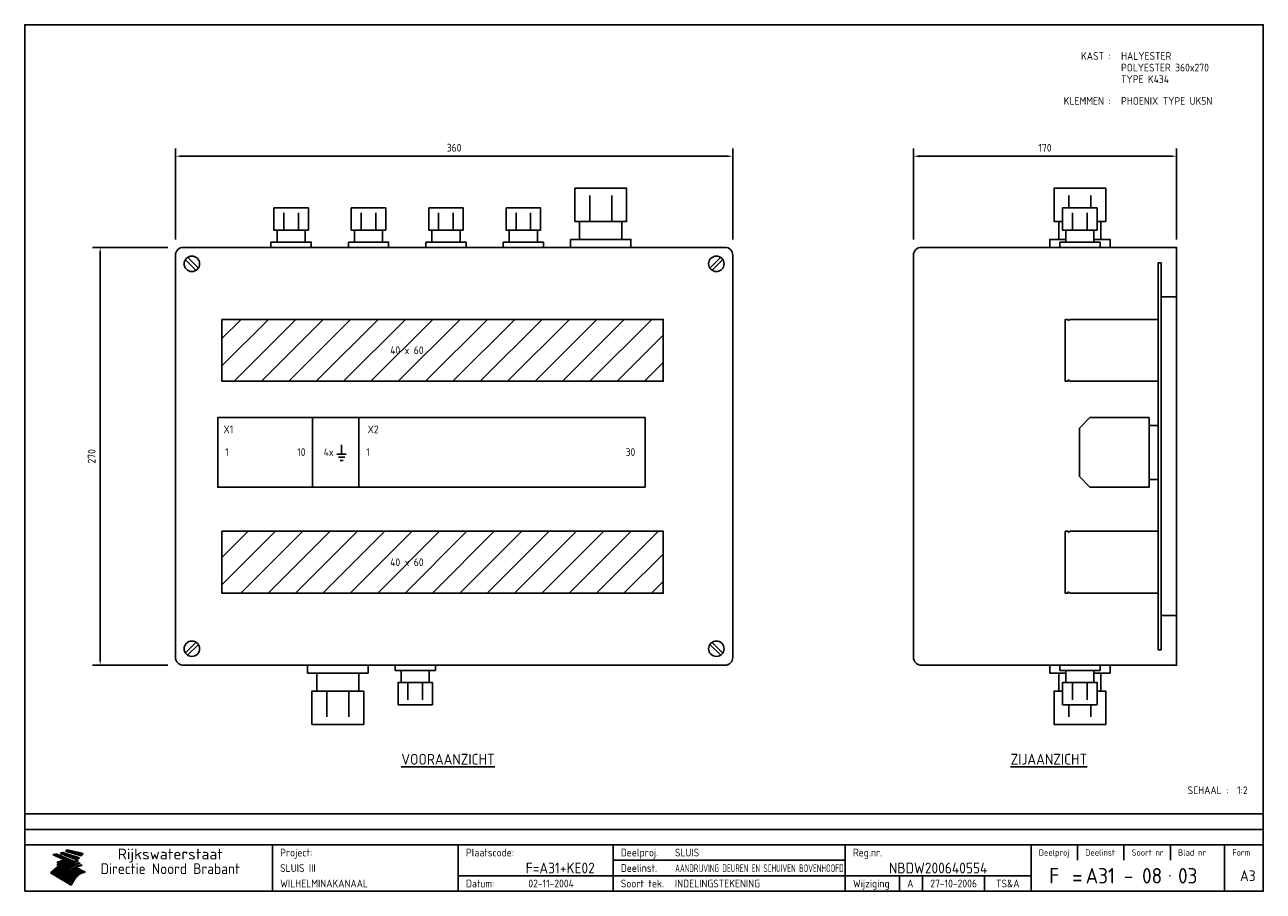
# Model space of a CAD drawing. Extents: x 20 to 820, y 20 to 580.
import ezdxf
from ezdxf.enums import TextEntityAlignment as Align

# ---------------------------------------------------------------- set-up
doc = ezdxf.new("R2010")
doc.units = 0
doc.header["$LTSCALE"] = 30
doc.header["$MEASUREMENT"] = 0
doc.layers.get('0').update_dxf_attribs({"linetype": 'CONTINUOUS'})
doc.layers.get('Defpoints').update_dxf_attribs({"linetype": 'CONTINUOUS'})
for name, color, linetype in [('0-25', 7, 'CONTINUOUS'), ('0-35', 2, 'CONTINUOUS'), ('0-50', 3, 'CONTINUOUS'), ('B-25', 7, 'CONTINUOUS'), ('B-35', 2, 'CONTINUOUS'), ('H-dim', 7, 'CONTINUOUS'), ('S-25', 7, 'CONTINUOUS')]:
    doc.layers.add(name, color=color, linetype=linetype)
doc.styles.add('ISO', font='iso.shx')
doc.styles.get("Standard").update_dxf_attribs({"font": 'iso.shx'})
doc.dimstyles.get("Standard").update_dxf_attribs({"dimtxt": 0.18, "dimasz": 0.18, "dimexe": 0.18, "dimexo": 0.0625, "dimgap": 0.09, "dimtad": 0, "dimtih": 1, "dimtoh": 1, "dimdec": 4, "dimzin": 0, "dimdsep": 46, "dimtxsty": 'Standard', "dimcen": 0.09, "dimadec": 0, "dimazin": 0, "dimtfac": 1, "dimtdec": 4, "dimtofl": 0, "dimtmove": 0, "dimatfit": 3, "dimfxl": 0, "dimtolj": 1, "dimtzin": 0, "dimarcsym": 0})

# ---------------------------------------------------------------- blocks, each defined once
blk = doc.blocks.new('KADER-A3')
at = {"layer": '0-25'}
for p, q in [((410, 35), (10, 35)), ((410, 30), (10, 30)), ((350, 25), (350, 20)), ((365, 25), (365, 20)), ((380, 25), (380, 20)), ((200, 20), (275, 20)), ((150, 15), (335, 15)), ((292.5, 15), (292.5, 10)), ((300, 15), (300, 10)), ((320, 15), (320, 10))]:
    blk.add_line(p, q, dxfattribs=at)
at = {"layer": '0-25', "color": 7}
for p, q in [((19.1, 21.89), (25.12, 19)), ((19.1, 21.89), (25.12, 19)), ((19.17, 21.86), (20.7, 21.86)), ((19.29, 21.8), (20.83, 21.8)), ((19.4, 21.75), (20.96, 21.75)), ((19.52, 21.69), (21.09, 21.69)), ((19.64, 21.63), (21.22, 21.63)), ((19.74, 21.92), (20.56, 21.92)), ((19.75, 21.58), (21.36, 21.58)), ((19.87, 21.52), (21.49, 21.52)), ((19.99, 21.47), (21.62, 21.47)), ((20.11, 21.41), (21.75, 21.41)), ((20.22, 21.35), (21.88, 21.35)), ((20.25, 21.97), (20.43, 21.97)), ((20.34, 21.3), (22.02, 21.3)), ((20.38, 21.99), (26.02, 19.59)), ((20.38, 21.99), (26.02, 19.59)), ((20.46, 21.24), (22.15, 21.24)), ((20.57, 21.18), (22.28, 21.18)), ((20.69, 21.13), (22.41, 21.13)), ((20.81, 21.07), (22.55, 21.07)), ((20.92, 21.02), (22.68, 21.02)), ((21.04, 20.96), (22.81, 20.96)), ((21.16, 20.9), (22.94, 20.9)), ((21.27, 20.85), (23.07, 20.85)), ((21.39, 20.79), (23.21, 20.79)), ((21.47, 22.25), (26.83, 20.19)), ((21.47, 22.25), (26.83, 20.19)), ((21.49, 22.25), (23.07, 22.25)), ((21.51, 20.73), (23.34, 20.73)), ((21.6, 22.2), (23.25, 22.2)), ((21.63, 20.68), (23.47, 20.68)), ((21.65, 22.31), (22.89, 22.31)), ((21.74, 20.62), (23.6, 20.62)), ((21.75, 22.14), (23.42, 22.14)), ((21.8, 22.37), (22.71, 22.37)), ((21.86, 20.57), (23.73, 20.57)), ((21.9, 22.08), (23.6, 22.08)), ((21.94, 22.42), (22.53, 22.42)), ((21.98, 20.51), (23.87, 20.51)), ((22.04, 22.03), (23.78, 22.03)), ((22.06, 22.48), (22.36, 22.48)), ((22.09, 20.45), (24, 20.45)), ((22.18, 22.53), (27.65, 20.8)), ((22.18, 22.53), (27.65, 20.8)), ((22.19, 21.97), (23.96, 21.97)), ((22.21, 20.4), (24.13, 20.4)), ((22.33, 20.34), (24.26, 20.34)), ((22.34, 21.92), (24.13, 21.92)), ((22.37, 20), (23.08, 20)), ((22.44, 20.28), (24.4, 20.28)), ((22.48, 21.86), (24.31, 21.86)), ((22.49, 20.06), (23.04, 20.06)), ((22.56, 20.23), (24.53, 20.23)), ((22.61, 20.12), (22.93, 20.12)), ((22.63, 21.8), (24.49, 21.8)), ((22.68, 20.17), (24.66, 20.17)), ((22.71, 20.17), (22.82, 20.17)), ((23.11, 20.02), (22.77, 20.2)), ((23.11, 20.02), (22.77, 20.2)), ((22.78, 21.75), (24.67, 21.75)), ((22.79, 20.12), (24.79, 20.12)), ((22.91, 20.06), (24.92, 20.06)), ((22.92, 21.69), (24.85, 21.69)), ((23.03, 20), (25.06, 20)), ((23.07, 21.63), (25.02, 21.63)), ((23.14, 22.99), (28.22, 21.46)), ((23.14, 22.99), (28.22, 21.46)), ((23.15, 22.98), (25.33, 22.98)), ((23.22, 21.58), (25.2, 21.58)), ((23.23, 23.04), (25.09, 23.04)), ((23.32, 23.1), (24.84, 23.1)), ((23.34, 22.93), (25.57, 22.93)), ((23.36, 21.52), (25.38, 21.52)), ((23.4, 23.15), (24.6, 23.15)), ((23.49, 23.21), (24.36, 23.21)), ((23.51, 21.47), (25.56, 21.47)), ((23.52, 22.87), (25.81, 22.87)), ((23.57, 23.27), (24.12, 23.27)), ((23.64, 23.32), (23.87, 23.32)), ((23.66, 21.41), (25.74, 21.41)), ((23.7, 23.36), (28.82, 22.17)), ((23.7, 23.36), (28.82, 22.17)), ((23.71, 22.82), (26.06, 22.82)), ((23.8, 21.35), (25.91, 21.35)), ((23.9, 22.76), (26.3, 22.76)), ((23.95, 21.3), (26.09, 21.3)), ((24.09, 22.7), (26.54, 22.7)), ((24.09, 21.24), (26.27, 21.24)), ((24.24, 21.18), (26.45, 21.18)), ((24.27, 22.65), (26.78, 22.65)), ((24.39, 21.13), (26.62, 21.13)), ((24.46, 22.59), (27.03, 22.59)), ((24.53, 21.07), (26.8, 21.07)), ((24.65, 22.53), (27.27, 22.53)), ((24.68, 21.02), (26.98, 21.02)), ((24.83, 20.96), (27.16, 20.96)), ((24.84, 22.48), (27.51, 22.48)), ((24.97, 20.9), (27.34, 20.9)), ((25.02, 22.42), (27.75, 22.42)), ((25.12, 20.85), (27.51, 20.85)), ((25.21, 22.37), (28, 22.37)), ((25.27, 20.79), (27.63, 20.79)), ((25.4, 22.31), (28.24, 22.31)), ((25.41, 20.73), (27.57, 20.73)), ((25.56, 20.68), (27.51, 20.68)), ((25.58, 22.25), (28.48, 22.25)), ((25.71, 20.62), (27.44, 20.62)), ((25.77, 22.2), (28.72, 22.2)), ((25.85, 20.57), (27.37, 20.57)), ((25.96, 22.14), (28.79, 22.14)), ((26, 20.51), (27.29, 20.51)), ((26.15, 22.08), (28.75, 22.08)), ((26.15, 20.45), (27.22, 20.45)), ((26.29, 20.4), (27.14, 20.4)), ((26.33, 22.03), (28.71, 22.03)), ((26.44, 20.34), (27.06, 20.34)), ((26.52, 21.97), (28.66, 21.97)), ((26.59, 20.28), (26.97, 20.28)), ((26.71, 21.92), (28.62, 21.92)), ((26.73, 20.23), (26.89, 20.23)), ((26.9, 21.86), (28.57, 21.86)), ((27.08, 21.8), (28.52, 21.8)), ((27.27, 21.75), (28.48, 21.75)), ((27.46, 21.69), (28.43, 21.69)), ((27.65, 21.63), (28.38, 21.63)), ((27.83, 21.58), (28.33, 21.58)), ((28.02, 21.52), (28.28, 21.52)), ((28.21, 21.47), (28.22, 21.47)), ((20.58, 17.88), (18.3, 16)), ((20.58, 17.88), (18.3, 16)), ((24.94, 11.97), (18.3, 16)), ((24.94, 11.97), (18.3, 16)), ((18.31, 16.01), (20.96, 16.01)), ((18.38, 16.07), (21.46, 16.07)), ((18.45, 16.12), (21.88, 16.12)), ((18.52, 16.18), (22.15, 16.18)), ((18.59, 16.23), (22.38, 16.23)), ((18.65, 16.29), (22.58, 16.29)), ((18.72, 16.35), (22.75, 16.35)), ((18.79, 16.4), (22.91, 16.4)), ((18.86, 16.46), (20.6, 16.46)), ((18.93, 16.52), (20.6, 16.52)), ((18.99, 16.57), (20.6, 16.57)), ((19.06, 16.63), (20.6, 16.63)), ((19.13, 16.68), (20.6, 16.68)), ((19.2, 16.74), (20.6, 16.74)), ((19.27, 16.8), (20.6, 16.8)), ((19.33, 16.85), (21.07, 16.85)), ((19.4, 16.91), (21.55, 16.91)), ((19.47, 16.97), (21.88, 16.97)), ((19.54, 17.02), (22.13, 17.02)), ((19.61, 17.08), (22.34, 17.08)), ((19.67, 17.13), (20.6, 17.13)), ((19.74, 17.19), (20.6, 17.19)), ((19.81, 17.25), (20.6, 17.25)), ((19.88, 17.3), (20.6, 17.3)), ((19.95, 17.36), (20.6, 17.36)), ((20.01, 17.42), (20.6, 17.42)), ((20.08, 17.47), (20.93, 17.47)), ((20.15, 17.53), (21.26, 17.53)), ((20.22, 17.58), (21.51, 17.58)), ((20.29, 17.64), (21.72, 17.64)), ((20.35, 17.7), (21.9, 17.7)), ((20.42, 17.75), (22.07, 17.75)), ((20.49, 17.81), (22.22, 17.81)), ((20.56, 17.87), (22.36, 17.87)), ((20.6, 19.11), (20.58, 19.51)), ((20.6, 19.11), (20.58, 19.51)), ((20.58, 19.5), (22.09, 19.5)), ((20.58, 19.44), (21.95, 19.44)), ((20.59, 19.38), (21.79, 19.38)), ((20.59, 19.33), (21.62, 19.33)), ((20.59, 19.27), (21.42, 19.27)), ((20.6, 19.22), (21.2, 19.22)), ((20.6, 19.16), (20.93, 19.16)), ((20.6, 19.11), (20.69, 19.12)), ((20.6, 19.11), (20.69, 19.12)), ((20.6, 18.79), (20.77, 18.81)), ((20.6, 18.79), (20.77, 18.81)), ((20.6, 18.29), (20.6, 18.79)), ((20.6, 18.29), (20.6, 18.79)), ((20.6, 18.77), (22.46, 18.77)), ((20.6, 18.71), (22.33, 18.71)), ((20.6, 18.65), (22.19, 18.65)), ((20.6, 18.6), (22.04, 18.6)), ((20.6, 18.54), (21.87, 18.54)), ((20.6, 18.48), (21.68, 18.48)), ((20.6, 18.43), (21.46, 18.43)), ((20.6, 18.37), (21.21, 18.37)), ((20.6, 18.29), (20.88, 18.32)), ((20.6, 18.29), (20.88, 18.32)), ((20.6, 18.32), (20.87, 18.32)), ((20.6, 17.88), (20.86, 17.91)), ((20.6, 17.88), (20.86, 17.91)), ((20.6, 17.43), (20.97, 17.48)), ((20.6, 17.43), (20.97, 17.48)), ((20.6, 17.43), (20.6, 17.09)), ((20.6, 17.43), (20.6, 17.09)), ((20.6, 17.09), (21.26, 17.16)), ((20.6, 17.09), (21.26, 17.16)), ((20.6, 16.8), (21.37, 16.89)), ((20.6, 16.8), (21.37, 16.89)), ((20.6, 16.8), (20.6, 16.45)), ((20.6, 16.8), (20.6, 16.45)), ((20.6, 16.45), (21.56, 16.56)), ((20.6, 16.45), (21.56, 16.56)), ((20.6, 15.97), (21.67, 16.09)), ((20.6, 15.97), (21.67, 16.09)), ((20.7, 16.46), (23.06, 16.46)), ((20.9, 19.55), (22.23, 19.55)), ((20.9, 18.82), (22.59, 18.82)), ((20.98, 17.92), (22.5, 17.92)), ((21.02, 17.13), (22.53, 17.13)), ((21.19, 19.61), (22.35, 19.61)), ((21.2, 16.52), (23.2, 16.52)), ((21.32, 18.88), (22.71, 18.88)), ((21.32, 17.98), (22.62, 17.98)), ((21.42, 19.67), (22.47, 19.67)), ((21.47, 17.19), (22.7, 17.19)), ((21.59, 18.03), (22.74, 18.03)), ((21.61, 18.93), (22.82, 18.93)), ((21.62, 19.72), (22.59, 19.72)), ((21.72, 16.57), (23.32, 16.57)), ((21.77, 17.25), (22.85, 17.25)), ((21.8, 19.78), (22.69, 19.78)), ((21.8, 18.09), (22.85, 18.09)), ((21.84, 18.99), (22.92, 18.99)), ((21.96, 19.83), (22.79, 19.83)), ((21.99, 18.15), (22.95, 18.15)), ((22.01, 17.3), (22.99, 17.3)), ((22.03, 19.05), (23.03, 19.05)), ((22.1, 16.63), (23.44, 16.63)), ((22.11, 19.89), (22.89, 19.89)), ((22.16, 18.2), (23.05, 18.2)), ((22.21, 19.1), (23.12, 19.1)), ((22.21, 17.36), (23.12, 17.36)), ((22.24, 19.95), (22.99, 19.95)), ((22.31, 18.26), (23.15, 18.26)), ((22.36, 19.16), (23.22, 19.16)), ((22.38, 16.68), (23.56, 16.68)), ((22.39, 17.42), (23.24, 17.42)), ((22.45, 18.32), (23.24, 18.32)), ((22.51, 19.22), (23.3, 19.22)), ((22.56, 17.47), (23.36, 17.47)), ((22.59, 18.37), (23.33, 18.37)), ((22.6, 16.74), (23.66, 16.74)), ((22.64, 19.27), (23.39, 19.27)), ((22.71, 18.43), (23.42, 18.43)), ((22.71, 17.53), (23.47, 17.53)), ((22.77, 19.33), (23.47, 19.33)), ((22.79, 16.8), (23.77, 16.8)), ((22.83, 18.48), (23.5, 18.48)), ((22.84, 17.58), (23.57, 17.58)), ((22.89, 19.38), (23.55, 19.38)), ((22.94, 18.54), (23.58, 18.54)), ((22.96, 16.85), (23.86, 16.85)), ((22.97, 17.64), (23.67, 17.64)), ((23, 19.44), (23.63, 19.44)), ((23.04, 18.6), (23.66, 18.6)), ((23.1, 19.5), (23.72, 19.5)), ((23.1, 17.7), (23.77, 17.7)), ((23.12, 16.91), (23.96, 16.91)), ((23.14, 18.65), (23.74, 18.65)), ((23.15, 19.95), (25.19, 19.95)), ((23.21, 19.55), (23.8, 19.55)), ((23.21, 17.75), (23.86, 17.75)), ((23.21, 16.01), (28.9, 16.01)), ((23.24, 18.71), (23.82, 18.71)), ((23.26, 19.89), (25.32, 19.89)), ((23.26, 16.97), (24.05, 16.97)), ((23.3, 19.61), (23.88, 19.61)), ((23.32, 17.81), (23.95, 17.81)), ((23.33, 18.77), (23.91, 18.77)), ((23.37, 16.07), (29.08, 16.07)), ((23.38, 19.83), (25.45, 19.83)), ((23.39, 19.67), (23.81, 19.67)), ((23.39, 17.02), (24.14, 17.02)), ((23.42, 18.82), (23.99, 18.82)), ((23.42, 17.87), (24.03, 17.87)), ((23.45, 19.7), (23.58, 19.79)), ((23.45, 19.7), (23.58, 19.79)), ((23.48, 19.72), (23.7, 19.72)), ((23.5, 19.78), (25.58, 19.78)), ((23.51, 18.88), (24.07, 18.88)), ((23.51, 16.12), (29.27, 16.12)), ((23.52, 17.92), (24.11, 17.92)), ((23.52, 17.08), (24.22, 17.08)), ((23.54, 18.9), (24.3, 19.42)), ((23.54, 18.9), (24.3, 19.42)), ((23.56, 19.78), (23.59, 19.78)), ((23.56, 19.39), (23.9, 19.62)), ((23.56, 19.39), (23.9, 19.62)), ((23.58, 19.79), (23.9, 19.62)), ((23.58, 19.79), (23.9, 19.62)), ((23.59, 18.93), (24.15, 18.93)), ((23.61, 19.72), (25.72, 19.72)), ((23.62, 17.98), (24.2, 17.98)), ((23.63, 17.13), (24.3, 17.13)), ((23.65, 18.59), (24.62, 19.25)), ((23.65, 18.59), (24.62, 19.25)), ((29.41, 16.17), (23.65, 16.17)), ((23.67, 18.99), (24.23, 18.99)), ((23.71, 18.03), (24.28, 18.03)), ((23.73, 19.67), (25.85, 19.67)), ((23.75, 19.05), (24.32, 19.05)), ((23.75, 17.19), (24.38, 17.19)), ((23.77, 16.23), (29.47, 16.23)), ((23.79, 18.09), (24.36, 18.09)), ((23.83, 19.1), (24.4, 19.1)), ((23.85, 19.61), (25.98, 19.61)), ((23.85, 17.25), (24.46, 17.25)), ((23.88, 18.15), (24.44, 18.15)), ((23.89, 16.29), (29.36, 16.29)), ((23.92, 19.16), (24.48, 19.16)), ((23.94, 18.19), (25.23, 19.07)), ((23.94, 18.19), (25.23, 19.07)), ((23.95, 17.3), (24.55, 17.3)), ((23.96, 19.55), (25.96, 19.55)), ((23.96, 18.2), (24.53, 18.2)), ((24, 19.22), (24.56, 19.22)), ((24, 16.35), (29.24, 16.35)), ((24.04, 18.26), (24.61, 18.26)), ((24.05, 17.36), (24.63, 17.36)), ((24.06, 17.88), (25.34, 18.76)), ((24.06, 17.88), (25.34, 18.76)), ((24.08, 19.5), (25.88, 19.5)), ((24.08, 19.27), (24.58, 19.27)), ((24.11, 16.4), (29.13, 16.4)), ((24.13, 18.32), (24.69, 18.32)), ((24.14, 17.42), (24.71, 17.42)), ((24.16, 19.33), (24.47, 19.33)), ((24.2, 19.44), (25.79, 19.44)), ((24.21, 18.37), (24.77, 18.37)), ((24.21, 16.46), (29.02, 16.46)), ((24.23, 17.47), (24.79, 17.47)), ((24.24, 17.48), (25.52, 18.36)), ((24.24, 17.48), (25.52, 18.36)), ((24.25, 19.38), (24.36, 19.38)), ((24.29, 18.43), (24.85, 18.43)), ((24.3, 19.42), (24.62, 19.25)), ((24.3, 19.42), (24.62, 19.25)), ((24.31, 19.38), (25.71, 19.38)), ((24.31, 17.53), (24.87, 17.53)), ((24.31, 16.52), (28.91, 16.52)), ((24.35, 17.17), (25.64, 18.05)), ((24.35, 17.17), (25.64, 18.05)), ((24.37, 18.48), (24.94, 18.48)), ((24.39, 17.58), (24.96, 17.58)), ((24.4, 16.57), (28.79, 16.57)), ((24.43, 19.33), (25.62, 19.33)), ((24.45, 18.54), (25.02, 18.54)), ((24.47, 17.64), (25.04, 17.64)), ((24.49, 16.63), (28.68, 16.63)), ((24.54, 18.6), (25.1, 18.6)), ((24.55, 19.27), (25.54, 19.27)), ((24.56, 17.7), (25.12, 17.7)), ((24.57, 16.68), (28.57, 16.68)), ((24.62, 18.65), (25.18, 18.65)), ((24.63, 16.72), (25.91, 17.6)), ((24.63, 16.72), (25.91, 17.6)), ((24.64, 17.75), (25.2, 17.75)), ((24.66, 16.74), (28.45, 16.74)), ((24.67, 19.22), (25.45, 19.22)), ((24.7, 18.71), (25.27, 18.71)), ((24.72, 17.81), (25.29, 17.81)), ((24.74, 16.8), (28.34, 16.8)), ((24.78, 19.16), (25.37, 19.16)), ((24.78, 18.77), (25.34, 18.77)), ((24.8, 17.87), (25.37, 17.87)), ((24.82, 16.85), (28.23, 16.85)), ((24.87, 18.82), (25.4, 18.82)), ((24.89, 17.92), (25.45, 17.92)), ((24.9, 19.1), (25.28, 19.1)), ((24.9, 16.91), (28.11, 16.91)), ((24.95, 18.88), (25.45, 18.88)), ((24.97, 17.98), (25.53, 17.98)), ((24.99, 16.97), (28, 16.97)), ((25.02, 19.05), (25.2, 19.05)), ((25.03, 18.93), (25.51, 18.93)), ((25.05, 18.03), (25.61, 18.03)), ((25.07, 17.02), (27.89, 17.02)), ((25.11, 18.99), (25.57, 18.99)), ((26.02, 19.59), (25.12, 19)), ((26.02, 19.59), (25.12, 19)), ((25.13, 18.09), (25.68, 18.09)), ((25.15, 17.08), (27.77, 17.08)), ((25.19, 19.05), (25.63, 19.05)), ((25.21, 18.15), (25.75, 18.15)), ((25.23, 17.13), (27.66, 17.13)), ((25.26, 19.1), (25.7, 19.1)), ((25.3, 18.2), (25.82, 18.2)), ((25.31, 17.19), (27.55, 17.19)), ((25.33, 19.16), (25.77, 19.16)), ((25.38, 18.26), (25.89, 18.26)), ((25.39, 19.22), (25.85, 19.22)), ((25.4, 17.25), (27.43, 17.25)), ((25.46, 18.32), (25.97, 18.32)), ((25.47, 19.27), (25.93, 19.27)), ((25.48, 17.3), (27.32, 17.3)), ((25.54, 19.33), (26.03, 19.33)), ((25.54, 18.37), (26.06, 18.37)), ((25.56, 17.36), (27.21, 17.36)), ((25.62, 18.43), (26.14, 18.43)), ((25.63, 19.38), (26.13, 19.38)), ((25.64, 17.42), (27.1, 17.42)), ((25.7, 18.48), (26.24, 18.48)), ((25.72, 19.44), (26.24, 19.44)), ((25.73, 17.47), (26.98, 17.47)), ((25.79, 18.54), (26.34, 18.54)), ((25.81, 17.53), (26.87, 17.53)), ((25.82, 19.5), (26.36, 19.5)), ((25.89, 18.6), (26.46, 18.6)), ((25.89, 17.58), (26.76, 17.58)), ((25.93, 19.55), (26.53, 19.55)), ((25.96, 17.64), (26.64, 17.64)), ((25.99, 18.65), (26.58, 18.65)), ((26.04, 17.7), (26.59, 17.7)), ((26.06, 19.61), (26.85, 19.61)), ((26.1, 18.71), (26.72, 18.71)), ((26.12, 17.75), (26.67, 17.75)), ((26.2, 17.81), (26.76, 17.81)), ((26.21, 19.67), (27.23, 19.67)), ((26.23, 18.77), (26.89, 18.77)), ((26.29, 17.87), (26.86, 17.87)), ((26.37, 18.82), (27.09, 18.82)), ((26.39, 17.92), (26.97, 17.92)), ((26.44, 19.72), (27.18, 19.72)), ((26.49, 17.98), (27.09, 17.98)), ((26.53, 18.88), (27.34, 18.88)), ((26.56, 17.68), (29.54, 16.2)), ((26.56, 17.68), (29.54, 16.2)), ((26.6, 18.03), (27.22, 18.03)), ((26.72, 18.09), (27.38, 18.09)), ((26.73, 18.93), (27.66, 18.93)), ((26.85, 18.15), (27.56, 18.15)), ((26.99, 18.99), (27.9, 18.99)), ((27, 18.2), (27.8, 18.2)), ((27.13, 19.78), (27.25, 19.64)), ((27.13, 19.78), (27.25, 19.64)), ((27.18, 18.26), (28.13, 18.26)), ((27.26, 19.05), (27.84, 19.05)), ((27.39, 18.32), (28.47, 18.32)), ((27.7, 18.37), (28.49, 18.37)), ((27.78, 19.1), (27.93, 18.96)), ((27.78, 19.1), (27.93, 18.96)), ((28, 18.43), (28.44, 18.43)), ((28.29, 15.83), (29.54, 16.2)), ((28.29, 15.83), (29.54, 16.2)), ((28.39, 18.48), (28.54, 18.32)), ((28.39, 18.48), (28.54, 18.32)), ((29.54, 16.2), (29.45, 16.17)), ((29.54, 16.2), (29.45, 16.17)), ((29.46, 16.18), (29.47, 16.18)), ((18.38, 15.95), (20.6, 15.95)), ((18.47, 15.9), (20.6, 15.9)), ((18.57, 15.84), (20.6, 15.84)), ((18.66, 15.78), (20.6, 15.78)), ((18.75, 15.73), (20.6, 15.73)), ((18.85, 15.67), (20.6, 15.67)), ((18.94, 15.62), (20.6, 15.62)), ((19.03, 15.56), (27.83, 15.56)), ((19.12, 15.5), (27.75, 15.5)), ((19.22, 15.45), (27.66, 15.45)), ((19.31, 15.39), (27.58, 15.39)), ((19.4, 15.33), (27.5, 15.33)), ((19.49, 15.28), (27.43, 15.28)), ((19.59, 15.22), (27.36, 15.22)), ((19.68, 15.17), (27.29, 15.17)), ((19.77, 15.11), (27.22, 15.11)), ((19.86, 15.05), (27.15, 15.05)), ((19.96, 15), (27.09, 15)), ((20.05, 14.94), (27.02, 14.94)), ((20.14, 14.88), (26.96, 14.88)), ((20.24, 14.83), (26.9, 14.83)), ((20.33, 14.77), (26.84, 14.77)), ((20.42, 14.72), (26.79, 14.72)), ((20.51, 14.66), (26.73, 14.66)), ((20.6, 15.97), (20.6, 15.58)), ((20.6, 15.97), (20.6, 15.58)), ((20.6, 15.58), (21.95, 15.73)), ((20.6, 15.58), (21.95, 15.73)), ((20.61, 14.6), (26.68, 14.6)), ((20.7, 14.55), (26.62, 14.55)), ((20.79, 14.49), (26.57, 14.49)), ((20.88, 14.43), (26.52, 14.43)), ((20.94, 15.62), (27.92, 15.62)), ((20.98, 14.38), (26.47, 14.38)), ((21.07, 14.32), (26.42, 14.32)), ((21.16, 14.27), (26.38, 14.27)), ((21.25, 14.21), (26.33, 14.21)), ((21.35, 14.15), (26.29, 14.15)), ((21.44, 14.1), (26.24, 14.1)), ((21.45, 15.67), (28.01, 15.67)), ((21.53, 14.04), (26.2, 14.04)), ((21.63, 13.98), (26.16, 13.98)), ((21.72, 13.93), (26.12, 13.93)), ((21.81, 13.87), (26.08, 13.87)), ((21.9, 13.82), (26.04, 13.82)), ((21.96, 15.73), (28.11, 15.73)), ((22, 13.76), (26, 13.76)), ((22.09, 13.7), (25.96, 13.7)), ((22.18, 13.65), (25.93, 13.65)), ((22.27, 13.59), (25.89, 13.59)), ((22.34, 15.78), (28.21, 15.78)), ((22.37, 13.53), (25.86, 13.53)), ((22.46, 13.48), (25.82, 13.48)), ((22.55, 13.42), (25.79, 13.42)), ((22.62, 15.84), (28.33, 15.84)), ((22.65, 13.37), (25.76, 13.37)), ((22.74, 13.31), (25.73, 13.31)), ((22.83, 13.25), (25.69, 13.25)), ((22.84, 15.9), (28.52, 15.9)), ((22.92, 13.2), (25.66, 13.2)), ((23.02, 13.14), (25.63, 13.14)), ((23.04, 15.95), (28.71, 15.95)), ((23.11, 13.08), (25.59, 13.08)), ((23.2, 13.03), (25.56, 13.03)), ((23.29, 12.97), (25.53, 12.97)), ((23.39, 12.92), (25.5, 12.92)), ((23.48, 12.86), (25.46, 12.86)), ((23.57, 12.8), (25.43, 12.8)), ((23.66, 12.75), (25.4, 12.75)), ((23.76, 12.69), (25.36, 12.69)), ((23.85, 12.63), (25.33, 12.63)), ((23.94, 12.58), (25.3, 12.58)), ((24.04, 12.52), (25.26, 12.52)), ((24.13, 12.47), (25.23, 12.47)), ((24.22, 12.41), (25.2, 12.41)), ((24.31, 12.35), (25.17, 12.35)), ((24.41, 12.3), (25.13, 12.3)), ((24.5, 12.24), (25.1, 12.24)), ((24.59, 12.18), (25.07, 12.18)), ((24.68, 12.13), (25.03, 12.13)), ((24.78, 12.07), (25, 12.07)), ((24.87, 12.02), (24.97, 12.02)), ((24.94, 11.97), (25.81, 13.45)), ((24.94, 11.97), (25.81, 13.45))]:
    blk.add_line(p, q, dxfattribs=at)
for centre, radius, start, end in [((19.15, 29.7), 7.8, 269.6055, 279.0886), ((19.15, 29.7), 7.8, 269.6055, 279.0886), ((19.93, 25.38), 5.91, 276.3402, 298.7463), ((19.93, 25.38), 5.91, 276.3402, 298.7463), ((19.84, 25.09), 6.03, 278.129, 302.868), ((19.84, 25.09), 6.03, 278.129, 302.868), ((19.84, 27.26), 5.27, 288.0217, 296.3084), ((19.84, 27.26), 5.27, 288.0217, 296.3084), ((20.49, 27.56), 5.28, 300.0654, 307.393), ((20.49, 27.56), 5.28, 300.0654, 307.393), ((24.11, 24.7), 5.26, 301.1147, 312.2814), ((24.11, 24.7), 5.26, 301.1147, 312.2814), ((21.95, 27.32), 8.59, 316.9248, 323.1399), ((21.95, 27.32), 8.59, 316.9248, 323.1399), ((20.21, 23.78), 5.91, 273.6149, 304.3803), ((20.21, 23.78), 5.91, 273.6149, 304.3803), ((20.35, 24.56), 5.76, 274.164, 302.5474), ((20.35, 24.56), 5.76, 274.164, 302.5474), ((20.05, 24.28), 6.02, 277.9472, 305.7139), ((20.05, 24.28), 6.02, 277.9472, 305.7139), ((20.04, 23.49), 6.09, 278.8115, 306.4242), ((20.04, 23.49), 6.09, 278.8115, 306.4242), ((20.53, 23.07), 5.96, 277.0519, 304.973), ((20.53, 23.07), 5.96, 277.0519, 304.973), ((20.72, 22.76), 5.91, 276.3402, 304.3803), ((20.72, 22.76), 5.91, 276.3402, 304.3803), ((21.06, 22.34), 5.81, 274.9043, 303.1745), ((21.06, 22.34), 5.81, 274.9043, 303.1745), ((20.82, 22.06), 6.04, 278.1111, 305.8489), ((20.82, 22.06), 6.04, 278.1111, 305.8489), ((21.3, 21.6), 5.91, 276.3402, 304.3803), ((21.3, 21.6), 5.91, 276.3402, 304.3803), ((27.05, 17.17), 2.63, 107.4286, 133.7799), ((27.05, 17.17), 2.63, 107.4286, 133.7799), ((27.45, 16.91), 2.81, 110.4143, 138.7411), ((27.45, 16.91), 2.81, 110.4143, 138.7411), ((27.57, 15.64), 3.4, 98.1566, 126.9045), ((27.57, 15.64), 3.4, 98.1566, 126.9045), ((27.91, 15.54), 3.39, 100.5835, 132.088), ((27.91, 15.54), 3.39, 100.5835, 132.088), ((28.21, 14.74), 3.67, 95.7581, 128.7216), ((28.21, 14.74), 3.67, 95.7581, 128.7216), ((27.01, 16.84), 2.93, 87.7348, 104.8316), ((27.01, 16.84), 2.93, 87.7348, 104.8316), ((27.37, 15.71), 3.93, 91.7838, 103.2817), ((27.37, 15.71), 3.93, 91.7838, 103.2817), ((28.4, 15.05), 3.21, 96.3886, 125.0052), ((28.4, 15.05), 3.21, 96.3886, 125.0052), ((27.82, 16.31), 2.8, 90.634, 105.1984), ((27.82, 16.31), 2.8, 90.634, 105.1984), ((28.19, 15.04), 3.93, 93.8342, 103.2817), ((28.19, 15.04), 3.93, 93.8342, 103.2817), ((28.58, 15.69), 2.8, 93.8141, 105.1984), ((28.58, 15.69), 2.8, 93.8141, 105.1984), ((28.95, 14.41), 3.93, 96.0135, 103.2817), ((28.95, 14.41), 3.93, 96.0135, 103.2817), ((31.24, 10.26), 6.3, 117.9568, 149.6251), ((31.24, 10.26), 6.3, 117.9568, 149.6251)]:
    blk.add_arc(centre, radius, start, end, dxfattribs=at)
at = {"layer": '0-35'}
for p, q in [((90, 25), (90, 10)), ((150, 25), (150, 10)), ((200, 25), (200, 10)), ((275, 25), (275, 10)), ((335, 25), (335, 10)), ((397.5, 25), (397.5, 10))]:
    blk.add_line(p, q, dxfattribs=at)
at = {"layer": '0-50'}
for p, q in [((10, 25), (410, 25)), ((348.75, 15), (351.25, 15)), ((348.75, 13.5), (351.25, 13.5))]:
    blk.add_line(p, q, dxfattribs=at)
blk.add_lwpolyline([(10, 10), (410, 10), (410, 290), (10, 290)], close=True, dxfattribs=at)
at = {"layer": '0-50', "const_width": 0.25}
blk.add_lwpolyline([(379.75, 15, 1), (380, 15, 1)], format="xyb", close=True, dxfattribs=at)
at = {"layer": '0-25', "style": 'ISO'}
for s, height, p in [('Project:', 2.5, (92.5, 22.5)), ('Plaatscode:', 2.5, (152.5, 22.5)), ('Deelproj.', 2.5, (202.5, 22.5)), ('Reg.nr.', 2.5, (277.5, 22.5)), ('Deelproj', 2, (337.5, 22.5)), ('Deelinst', 2, (352.5, 22.5)), ('Soort nr', 2, (367.5, 22.5)), ('Blad nr', 2, (382.5, 22.5)), ('Form', 2, (400, 22.5)), ('Deelinst.', 2.5, (202.5, 17.5)), ('Datum:', 2.5, (152.5, 12.5)), ('Soort tek.', 2.5, (202.5, 12.5)), ('Wijziging', 2.5, (277.5, 12.5))]:
    blk.add_text(s, height=height, dxfattribs=at).set_placement(p, align=Align.MIDDLE_LEFT)
for tag, p in [('N', (220, 22.5)), ('B', (92.5, 17.5)), ('P', (220, 17.5)), ('C', (92.5, 12.5)), ('U', (220, 12.5)), ('REV', (295, 12.5))]:
    blk.add_attdef(tag, text='', height=2.5, dxfattribs=at).set_placement(p, align=Align.MIDDLE_LEFT)
for tag, p in [('W', (180, 12.5)), ('Z', (310, 12.5)), ('Y', (327.5, 12.5))]:
    blk.add_attdef(tag, text='', height=2.5, dxfattribs=at).set_placement(p, align=Align.MIDDLE)
at = {"layer": '0-35', "style": 'ISO', "width": 1.00614}
blk.add_text('Rijkswaterstaat', height=3.5, dxfattribs=at).set_placement((40, 20.28), (74, 20.28), align=Align.FIT)
at = {"layer": '0-35', "color": 2, "style": 'ISO', "width": 0.948867}
blk.add_text('Directie Noord Brabant', height=3.5, dxfattribs=at).set_placement((34.5, 15.53), (79.5, 15.53), align=Align.FIT)
at = {"layer": '0-35', "style": 'ISO'}
for tag, p in [('X', (178.5, 17.5)), ('FORM', (402.5, 15))]:
    blk.add_attdef(tag, text='', height=3.5, dxfattribs=at).set_placement(p, align=Align.MIDDLE_LEFT)
blk.add_attdef('RNR', text='', height=3.5, dxfattribs=at).set_placement((305, 17.5), align=Align.MIDDLE)
at = {"layer": '0-50', "style": 'ISO'}
for tag, p in [('M', (342.5, 15)), ('O', (365, 15))]:
    blk.add_attdef(tag, text='', height=5, dxfattribs=at).set_placement(p, align=Align.MIDDLE)
blk.add_attdef('Q', text='', height=5, dxfattribs=at).set_placement((382.5, 15), align=Align.MIDDLE_LEFT)
blk = doc.blocks.new('*D1')
at = {"layer": 'Defpoints', "color": 0}
for p in [(764.06, 495.04), (594.06, 436.11), (764.06, 436.11)]:
    blk.add_point(p, dxfattribs=at)
at = {"layer": 'H-dim'}
for p, q in [((594.06, 441.11), (594.06, 500.04)), ((764.06, 441.11), (764.06, 500.04)), ((598.06, 495.04), (760.06, 495.04))]:
    blk.add_line(p, q, dxfattribs=at)
for points in [[(598.06, 495.7), (598.06, 494.37), (594.06, 495.04)], [(760.06, 495.7), (760.06, 494.37), (764.06, 495.04)]]:
    blk.add_solid(points, dxfattribs=at)
at = {"layer": 'H-dim', "insert": (679.06, 500.54), "char_height": 5, "attachment_point": 5, "style": 'ISO'}
blk.add_mtext('\\A1;170', dxfattribs=at)
blk = doc.blocks.new('*D2')
at = {"layer": 'Defpoints', "color": 0}
for p in [(68.7, 436.11), (117.35, 436.11), (117.35, 166.11)]:
    blk.add_point(p, dxfattribs=at)
at = {"layer": 'H-dim'}
for p, q in [((112.35, 436.11), (63.7, 436.11)), ((68.7, 170.11), (68.7, 432.11)), ((112.35, 166.11), (63.7, 166.11))]:
    blk.add_line(p, q, dxfattribs=at)
for points in [[(68.04, 432.11), (69.37, 432.11), (68.7, 436.11)], [(68.04, 170.11), (69.37, 170.11), (68.7, 166.11)]]:
    blk.add_solid(points, dxfattribs=at)
at = {"layer": 'H-dim', "insert": (63.2, 301.11), "char_height": 5, "attachment_point": 5, "rotation": 90, "style": 'ISO'}
blk.add_mtext('\\A1;270', dxfattribs=at)
blk = doc.blocks.new('*D3')
at = {"layer": 'Defpoints', "color": 0}
for p in [(117.35, 495.04), (117.35, 436.11), (477.35, 436.11)]:
    blk.add_point(p, dxfattribs=at)
at = {"layer": 'H-dim'}
for p, q in [((117.35, 441.11), (117.35, 500.04)), ((477.35, 441.11), (477.35, 500.04)), ((473.35, 495.04), (121.35, 495.04))]:
    blk.add_line(p, q, dxfattribs=at)
for points in [[(121.35, 495.7), (121.35, 494.37), (117.35, 495.04)], [(473.35, 495.7), (473.35, 494.37), (477.35, 495.04)]]:
    blk.add_solid(points, dxfattribs=at)
at = {"layer": 'H-dim', "insert": (297.35, 500.54), "char_height": 5, "attachment_point": 5, "style": 'ISO'}
blk.add_mtext('\\A1;360', dxfattribs=at)

msp = doc.modelspace()

# ---------------------------------------------------------------- hatches: boundary and pattern name
at = {"layer": '0-25'}
h = msp.add_hatch(dxfattribs=at)
h.set_pattern_fill('ANSI31', color=256, scale=100, style=0)
h.paths.add_polyline_path([(432.39, 389.61), (147.35, 389.61), (147.35, 349.61), (432.39, 349.61)])
h.paths.add_polyline_path([(432.39, 252.61), (147.35, 252.61), (147.35, 212.61), (432.39, 212.61)])
h.paths.add_polyline_path([(254.16, 365.89), (279.52, 365.89), (279.52, 373.39), (254.16, 373.39)], flags=24)
h.paths.add_polyline_path([(254.16, 228.89), (279.52, 228.89), (279.52, 236.39), (254.16, 236.39)], flags=24)

# ---------------------------------------------------------------- linework, layer by layer
for p, q in [((384.96, 452.88), (384.96, 469.6)), ((399.15, 452.88), (399.15, 469.6)), ((694.47, 461.67), (694.47, 469.6)), ((708.66, 461.67), (708.66, 469.6)), ((187.32, 447.29), (187.32, 458.44)), ((196.78, 447.29), (196.78, 458.44)), ((237.32, 447.29), (237.32, 458.44)), ((246.78, 447.29), (246.78, 458.44)), ((287.32, 447.29), (287.32, 458.44)), ((296.78, 447.29), (296.78, 458.44)), ((337.32, 447.29), (337.32, 458.44)), ((346.78, 447.29), (346.78, 458.44)), ((696.83, 447.29), (696.83, 458.44)), ((706.29, 447.29), (706.29, 458.44)), ((123.71, 428.33), (130.78, 421.26)), ((125.13, 429.75), (132.2, 422.68)), ((469.57, 429.75), (462.5, 422.68)), ((470.98, 428.33), (463.91, 421.26)), ((754.06, 404.1), (764.06, 404.1)), ((695.22, 389.61), (693.89, 388.79)), ((693.89, 388.79), (693.89, 389.27)), ((694.06, 389.61), (694.06, 389.21)), ((693.89, 350.44), (693.89, 349.96)), ((695.22, 349.61), (693.89, 350.44)), ((694.06, 349.61), (694.06, 350.11)), ((701.23, 319.26), (708.08, 326.11)), ((752.06, 321.11), (746.23, 321.11)), ((701.23, 287.97), (708.08, 281.11)), ((752.06, 286.11), (746.23, 286.11)), ((695.22, 252.61), (693.89, 251.78)), ((693.89, 251.78), (693.89, 252.27)), ((694.06, 252.61), (694.06, 252.11)), ((693.89, 213.44), (693.89, 212.95)), ((695.22, 212.61), (693.89, 213.44)), ((694.06, 212.61), (694.06, 213.02)), ((754.06, 198.12), (764.06, 198.12)), ((123.71, 173.89), (130.78, 180.96)), ((125.13, 172.48), (132.2, 179.55)), ((469.57, 172.48), (462.5, 179.55)), ((470.98, 173.89), (463.91, 180.96)), ((267.51, 154.93), (267.51, 143.79)), ((276.97, 154.93), (276.97, 143.79)), ((696.83, 154.93), (696.83, 143.79)), ((706.29, 154.93), (706.29, 143.79)), ((215.14, 149.35), (215.14, 132.62)), ((229.33, 149.35), (229.33, 132.62)), ((694.47, 140.55), (694.47, 132.62)), ((708.66, 140.55), (708.66, 132.62))]:
    msp.add_line(p, q, dxfattribs=at)
for points in [[(375.35, 474.45), (408.76, 474.45), (408.76, 452.88), (375.35, 452.88)], [(180.92, 461.67), (203.19, 461.67), (203.19, 447.29), (180.92, 447.29)], [(230.92, 461.67), (253.19, 461.67), (253.19, 447.29), (230.92, 447.29)], [(280.92, 461.67), (303.19, 461.67), (303.19, 447.29), (280.92, 447.29)], [(330.92, 461.67), (353.19, 461.67), (353.19, 447.29), (330.92, 447.29)], [(690.43, 461.67), (712.7, 461.67), (712.7, 447.29), (690.43, 447.29)], [(372.54, 441.23), (411.57, 441.23), (411.57, 436.11), (372.54, 436.11)], [(179.04, 439.52), (205.06, 439.52), (205.06, 436.11), (179.04, 436.11)], [(229.04, 439.52), (255.06, 439.52), (255.06, 436.11), (229.04, 436.11)], [(279.04, 439.52), (305.06, 439.52), (305.06, 436.11), (279.04, 436.11)], [(329.04, 439.52), (355.06, 439.52), (355.06, 436.11), (329.04, 436.11)], [(688.55, 439.52), (714.57, 439.52), (714.57, 436.11), (688.55, 436.11)], [(754.06, 176.11), (754.06, 426.11), (752.06, 426.11), (752.06, 176.11)], [(147.35, 389.61), (432.39, 389.61), (432.39, 349.61), (147.35, 349.61)], [(205.76, 281.11), (205.76, 326.11), (144.66, 326.11), (144.66, 281.11)], [(205.76, 281.11), (235.76, 281.11), (235.76, 326.11), (205.76, 326.11)], [(420.76, 281.11), (420.76, 326.11), (235.76, 326.11), (235.76, 281.11)], [(147.35, 252.61), (432.39, 252.61), (432.39, 212.61), (147.35, 212.61)], [(202.72, 160.99), (241.75, 160.99), (241.75, 166.11), (202.72, 166.11)], [(259.23, 162.7), (285.24, 162.7), (285.24, 166.11), (259.23, 166.11)], [(688.55, 162.7), (714.57, 162.7), (714.57, 166.11), (688.55, 166.11)], [(261.1, 140.55), (283.37, 140.55), (283.37, 154.93), (261.1, 154.93)], [(690.43, 140.55), (712.7, 140.55), (712.7, 154.93), (690.43, 154.93)], [(205.53, 127.77), (238.94, 127.77), (238.94, 149.35), (205.53, 149.35)]]:
    msp.add_lwpolyline(points, close=True, dxfattribs=at)
for points in [[(690.43, 452.88), (684.86, 452.88), (684.86, 474.45), (718.27, 474.45), (718.27, 452.88), (712.7, 452.88)], [(405.69, 452.88), (405.69, 441.23), (378.41, 441.23), (378.41, 452.88)], [(692.47, 441.23), (687.92, 441.23), (687.92, 452.88)], [(715.2, 452.88), (715.2, 441.23), (710.66, 441.23)], [(201.15, 447.29), (201.15, 439.52), (182.96, 439.52), (182.96, 447.29)], [(251.15, 447.29), (251.15, 439.52), (232.96, 439.52), (232.96, 447.29)], [(301.15, 447.29), (301.15, 439.52), (282.96, 439.52), (282.96, 447.29)], [(351.15, 447.29), (351.15, 439.52), (332.96, 439.52), (332.96, 447.29)], [(710.66, 441.23), (721.08, 441.23), (721.08, 436.11), (682.05, 436.11), (682.05, 441.23), (692.47, 441.23)], [(710.66, 447.29), (710.66, 439.52), (692.47, 439.52), (692.47, 447.29)], [(694.06, 389.61), (692.06, 389.61), (692.06, 349.61), (694.06, 349.61)], [(695.22, 349.61), (752.06, 349.61), (752.06, 389.61), (695.22, 389.61)], [(708.08, 281.11), (746.23, 281.11), (746.23, 326.11), (708.08, 326.11)], [(701.23, 319.26), (701.23, 287.97)], [(694.06, 212.61), (692.06, 212.61), (692.06, 252.61), (694.06, 252.61)], [(695.22, 252.61), (752.06, 252.61), (752.06, 212.61), (695.22, 212.61)], [(235.88, 149.35), (235.88, 160.99), (208.59, 160.99), (208.59, 149.35)], [(281.33, 154.93), (281.33, 162.7), (263.14, 162.7), (263.14, 154.93)], [(710.66, 160.99), (721.08, 160.99), (721.08, 166.11), (682.05, 166.11), (682.05, 160.99), (692.47, 160.99)], [(692.47, 160.99), (687.92, 160.99), (687.92, 149.35)], [(710.66, 154.93), (710.66, 162.7), (692.47, 162.7), (692.47, 154.93)], [(715.2, 149.35), (715.2, 160.99), (710.66, 160.99)], [(690.43, 149.35), (684.86, 149.35), (684.86, 127.77), (718.27, 127.77), (718.27, 149.35), (712.7, 149.35)]]:
    msp.add_lwpolyline(points, dxfattribs=at)
for centre in [(127.95, 425.51), (466.74, 425.51), (127.95, 176.72), (466.74, 176.72)]:
    msp.add_circle(centre, 5, dxfattribs=at)
at = {"layer": '0-35'}
for points in [[(122.35, 166.11), (472.35, 166.11, 0.414214), (477.35, 171.11), (477.35, 431.11, 0.414214), (472.35, 436.11), (122.35, 436.11, 0.414214), (117.35, 431.11), (117.35, 171.11, 0.414214)], [(599.06, 166.11), (764.06, 166.11), (764.06, 436.11), (599.06, 436.11, 0.414214), (594.06, 431.11), (594.06, 171.11, 0.414214)]]:
    msp.add_lwpolyline(points, format="xyb", close=True, dxfattribs=at)
at = {"layer": 'S-25'}
for p, q in [((224.65, 308.46), (224.65, 302.46)), ((227.65, 302.46), (221.65, 302.46)), ((226.65, 300.46), (222.65, 300.46)), ((225.65, 298.46), (223.65, 298.46))]:
    msp.add_line(p, q, dxfattribs=at)

# ---------------------------------------------------------------- block references
ref = msp.add_blockref('KADER-A3', (0, 0), dxfattribs=dict(xscale=2, yscale=2, zscale=2))
ref.add_attrib('B', 'SLUIS III', dxfattribs={"layer": '0-25', "height": 5, "style": 'ISO'}).set_placement((185, 35), align=Align.MIDDLE_LEFT)
ref.add_attrib('C', 'WILHELMINAKANAAL', dxfattribs={"layer": '0-25', "height": 5, "style": 'ISO'}).set_placement((185, 25), align=Align.MIDDLE_LEFT)
ref.add_attrib('N', 'SLUIS', dxfattribs={"layer": '0-25', "height": 5, "style": 'ISO'}).set_placement((440, 45), align=Align.MIDDLE_LEFT)
ref.add_attrib('U', 'INDELINGSTEKENING', dxfattribs={"layer": '0-25', "height": 5, "style": 'ISO'}).set_placement((440, 25), align=Align.MIDDLE_LEFT)
ref.add_attrib('M', 'F', dxfattribs={"layer": '0-50', "height": 10, "style": 'ISO'}).set_placement((685, 30), align=Align.MIDDLE)
ref.add_attrib('O', 'A31 - 08', dxfattribs={"layer": '0-50', "height": 10, "style": 'ISO'}).set_placement((730, 30), align=Align.MIDDLE)
ref.add_attrib('Q', '03', dxfattribs={"layer": '0-50', "height": 10, "style": 'ISO'}).set_placement((765, 30), align=Align.MIDDLE_LEFT)
ref.add_attrib('X', 'F=A31+KE02', dxfattribs={"layer": '0-35', "height": 7, "style": 'ISO'}).set_placement((343.62, 35), align=Align.MIDDLE_LEFT)
ref.add_attrib('RNR', 'NBDW200640554', dxfattribs={"layer": '0-35', "height": 7, "style": 'ISO'}).set_placement((610, 35), align=Align.MIDDLE)
ref.add_attrib('W', '02-11-2004', dxfattribs={"layer": '0-25', "height": 5, "style": 'ISO'}).set_placement((360, 25), align=Align.MIDDLE)
ref.add_attrib('FORM', 'A3', dxfattribs={"layer": '0-35', "height": 7, "style": 'ISO'}).set_placement((805, 30), align=Align.MIDDLE_LEFT)
ref.add_attrib('REV', 'A', dxfattribs={"layer": '0-25', "height": 5, "style": 'ISO'}).set_placement((590, 25), align=Align.MIDDLE_LEFT)
ref.add_attrib('Z', '27-10-2006', dxfattribs={"layer": '0-25', "height": 5, "style": 'ISO'}).set_placement((620, 25), align=Align.MIDDLE)
ref.add_attrib('Y', 'TS&A', dxfattribs={"layer": '0-25', "height": 5, "style": 'ISO'}).set_placement((655, 25), align=Align.MIDDLE)

# ---------------------------------------------------------------- texts
at = {"layer": 'B-25'}
for s, p in [('KAST :', (721.46, 557.33)), ('KLEMMEN :', (721.46, 528.26))]:
    msp.add_text(s, height=5, dxfattribs=at).set_placement(p, align=Align.RIGHT)
for s, p in [('HALYESTER', (728.16, 557.33)), ('POLYESTER 360x270', (728.16, 549.81)), ('TYPE K434', (728.16, 542.3)), ('PHOENIX TYPE UK5N', (728.16, 528.26)), ('SCHAAL :  1:2', (771.17, 82.78))]:
    msp.add_text(s, height=5, dxfattribs=at).set_placement(p)
for s, p in [('40 x 60', (266.84, 369.64)), ('X1', (151.52, 318.51)), ('X2', (245.05, 318.51)), ('1', (150.54, 303.82)), ('10', (198.66, 303.82)), ('4x', (216.28, 303.82)), ('1', (241.75, 303.82)), ('30', (411.24, 303.82)), ('40 x 60', (266.84, 232.64))]:
    msp.add_text(s, height=5, dxfattribs=at).set_placement(p, align=Align.MIDDLE_CENTER)
at = {"layer": 'B-25', "width": 0.802313}
msp.add_text('AANDRIJVING DEUREN EN SCHUIVEN BOVENHOOFD', height=5, dxfattribs=at).set_placement((440.09, 32.37), (548.98, 32.37), align=Align.FIT)
at = {"layer": 'B-35'}
for s, p in [('%%UVOORAANZICHT', (293.39, 105.31)), ('%%UZIJAANZICHT', (681.56, 105.31))]:
    msp.add_text(s, height=7, dxfattribs=at).set_placement(p, align=Align.MIDDLE_CENTER)

# ---------------------------------------------------------------- dimensions: what is measured, and where the dimension line sits
at = {"layer": 'H-dim'}
for base, p1, p2, picture, middle in [((117.35, 495.04), (477.35, 436.11), (117.35, 436.11), '*D3', (297.35, 500.54)), ((764.06, 495.04), (594.06, 436.11), (764.06, 436.11), '*D1', (679.06, 500.54))]:
    dim = msp.add_linear_dim(base=base, p1=p1, p2=p2, dimstyle='Standard', override={"dimscale": 2, "dimtxt": 2.5, "dimasz": 2, "dimexe": 2.5, "dimexo": 2.5, "dimgap": 1.5, "dimtad": 1, "dimtih": 0, "dimtoh": 0, "dimdec": 0, "dimtxsty": 'ISO', "dimcen": -2.5, "dimclrd": 256, "dimclre": 256, "dimclrt": 256, "dimtfac": 0.75, "dimtdec": 0, "dimtix": 1, "dimtofl": 1, "dimtmove": 2, "dimtvp": 1.5, "dimlwd": 65535, "dimlwe": 65535}, dxfattribs=at)
    dim.commit()
    dim.dimension.update_dxf_attribs({"geometry": picture, "text_midpoint": middle})
dim = msp.add_linear_dim(base=(68.7, 436.11), p1=(117.35, 166.11), p2=(117.35, 436.11), angle=90, dimstyle='Standard', override={"dimscale": 2, "dimtxt": 2.5, "dimasz": 2, "dimexe": 2.5, "dimexo": 2.5, "dimgap": 1.5, "dimtad": 1, "dimtih": 0, "dimtoh": 0, "dimdec": 0, "dimtxsty": 'ISO', "dimcen": -2.5, "dimclrd": 256, "dimclre": 256, "dimclrt": 256, "dimtfac": 0.75, "dimtdec": 0, "dimtix": 1, "dimtofl": 1, "dimtmove": 2, "dimtvp": 1.5, "dimlwd": 65535, "dimlwe": 65535}, dxfattribs=at)
dim.commit()
dim.dimension.update_dxf_attribs({"geometry": '*D2', "text_midpoint": (63.2, 301.11)})

doc.saveas('drawing.dxf')
